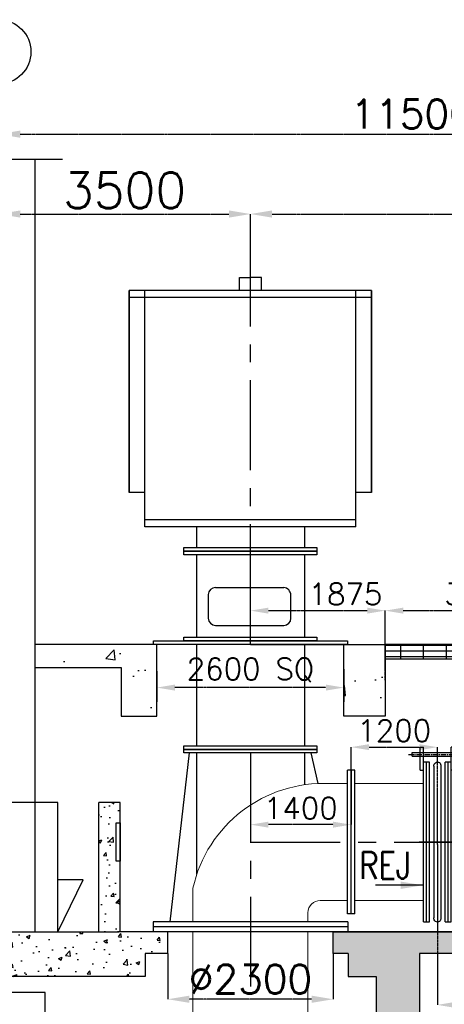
# Model space of a CAD drawing. Header units: inches. Extents: x -341304 to 31571016, y -692717 to 2132253.
# Tile 5 of 256: x 342745 to 354555, y -578649 to -551258. Entities that reach past the tile are written whole.
import ezdxf

# ---------------------------------------------------------------- set-up
doc = ezdxf.new("R2010")
doc.units = ezdxf.units.IN
doc.header["$MEASUREMENT"] = 0
doc.linetypes.add('CENTER', pattern=[2, 1.25, -0.25, 0.25, -0.25])
doc.linetypes.add('CENTER2', pattern=[1.125, 0.75, -0.125, 0.125, -0.125])
for name, color, linetype in [('0-CL', 8, 'CENTER'), ('0-CW SUPPLY', 4, 'Continuous'), ('CW PH Elevation', 8, 'Continuous'), ('CW Sump Elevation', 7, 'Continuous')]:
    doc.layers.add(name, color=color, linetype=linetype)
doc.styles.add('ROMANS', font='romans')
doc.dimstyles.new('User-300', dxfattribs={"dimscale": 400, "dimtxt": 1.5, "dimasz": 1.25, "dimexe": 1, "dimexo": 1, "dimgap": 0.4, "dimtad": 1, "dimdec": 0, "dimlfac": 0.5, "dimzin": 0, "dimdsep": 46, "dimtxsty": 'ROMANS', "dimcen": 1, "dimclrd": 8, "dimclre": 8, "dimclrt": 3, "dimadec": 0, "dimazin": 0, "dimtfac": 1, "dimtdec": 0, "dimtix": 1, "dimtofl": 0, "dimtmove": 0, "dimatfit": 3, "dimfxl": 1, "dimtolj": 1, "dimtzin": 0, "dimarcsym": 0})
doc.dimstyles.new('User600', dxfattribs={"dimscale": 500, "dimtxt": 1.5, "dimasz": 1.25, "dimexe": 1, "dimexo": 1, "dimgap": 0.4, "dimtad": 1, "dimdec": 0, "dimzin": 0, "dimdsep": 46, "dimtxsty": 'ROMANS', "dimcen": 1, "dimclrd": 8, "dimclre": 8, "dimclrt": 3, "dimadec": 0, "dimazin": 0, "dimtfac": 1, "dimtdec": 0, "dimtix": 1, "dimtofl": 0, "dimtmove": 0, "dimatfit": 3, "dimfxl": 1, "dimtolj": 1, "dimtzin": 0, "dimarcsym": 0})
pattern_1 = [(50, (460038.8, 10136.8), (2151.7805, -188.2564), [225, -2475]), (355, (460038.8, 10136.8), (-416.254, 2256.5764), [180, -1980]), (100.45144, (460218.1, 10121), (1735.5265, 2068.32), [191.2206, -2103.4263]), (46.1842, (460038.8, 10736.8), (3201.724, -496.558), [337.5, -3712.5]), (96.63564, (460305.6, 10695.4), (2803.986, 2922.356), [286.831, -3155.1413]), (351.18416, (460038.8, 10736.8), (2803.986, 2922.356), [270, -2970]), (21, (460338.8, 10586.8), (1790.7212, -1207.8567), [225, -2475]), (326, (460338.8, 10586.8), (729.946, 2175.4501), [180, -1980]), (71.45144, (460488, 10486.1), (2520.6671, 967.5935), [191.2206, -2103.4263]), (37.5, (460038.8, 10136.8), (36.47957, 998.68156), [0, -1956, 0, -2010, 0, -1987.5]), (7.5, (460038.8, 10136.8), (789.2086, 1183.23514), [0, -1146, 0, -1911, 0, -757.5]), (327.5, (459369.8, 10136.8), (1601.4673, -67.66462), [0, -750, 0, -2340, 0, -3105]), (317.5, (459069.8, 10136.8), (1749.5585, 300.31495), [0, -975, 0, -1554, 0, -2205])]
pattern_2 = [(50, (426308.45, 12271.6), (1075.89027, -94.1282), [112.5, -1237.5]), (355, (426308.5, 12271.6), (-208.127, 1128.2882), [90, -990]), (100.451444, (426398.1, 12263.8), (867.76327, 1034.16), [95.6103, -1051.71317]), (46.1842, (426308.5, 12571.6), (1600.862, -248.2789), [168.75, -1856.25]), (96.635635, (426441.9, 12551), (1401.9929, 1461.1779), [143.4155, -1577.5706]), (351.18416, (426308.5, 12571.6), (1401.9929, 1461.1779), [135, -1485]), (21, (426458.45, 12496.6), (895.36058, -603.92834), [112.5, -1237.5]), (326, (426458.5, 12496.6), (364.973, 1087.72507), [90, -990]), (71.451445, (426533.1, 12446.3), (1260.33357, 483.79673), [95.6103, -1051.71317]), (37.5, (426308.45, 12271.64), (18.23978, 499.34078), [0, -978, 0, -1005, 0, -993.75]), (7.5, (426308.45, 12271.64), (394.6043, 591.61757), [0, -573, 0, -955.5, 0, -378.75]), (327.5, (425973.95, 12271.64), (800.733654, -33.83231), [0, -375, 0, -1170, 0, -1552.5]), (317.5, (425823.95, 12271.64), (874.77925, 150.15747), [0, -487.5, 0, -777, 0, -1102.5])]

# ---------------------------------------------------------------- blocks, each defined once
blk = doc.blocks.new('*D672')
at = {"layer": '0-CL', "color": 8, "lineweight": -2, "transparency": 16777216}
for p, q in [((-1664979, 179099), (-1664979, 179396)), ((-1664379, 179396), (-1658579, 179396)), ((-1657979, 177635), (-1657979, 179396))]:
    blk.add_line(p, q, dxfattribs=at)
at = {"layer": '0-CL', "color": 8, "transparency": 16777216}
for points in [[(-1664379, 179496), (-1664379, 179296), (-1664979, 179396)], [(-1658579, 179496), (-1658579, 179296), (-1657979, 179396)]]:
    blk.add_solid(points, dxfattribs=at)
at = {"layer": 'Defpoints', "color": 0, "transparency": 16777216}
for p in [(-1657979, 179396), (-1664979, 179099), (-1657979, 177635)]:
    blk.add_point(p, dxfattribs=at)
at = {"layer": '0-CL', "color": 3, "transparency": 16777216, "insert": (-1661479, 180056), "char_height": 1000, "attachment_point": 5, "style": 'ROMANS'}
blk.add_mtext('\\A1;3500', dxfattribs=at)
blk = doc.blocks.new('*D694')
at = {"layer": '0-CL', "color": 8, "lineweight": -2, "transparency": 16777216}
for p, q in [((-1657979, 167425), (-1657979, 168363)), ((-1657479, 168363), (-1654729, 168363)), ((-1654229, 166425), (-1654229, 168363))]:
    blk.add_line(p, q, dxfattribs=at)
at = {"layer": '0-CL', "color": 8, "transparency": 16777216}
for points in [[(-1657479, 168446), (-1657479, 168279), (-1657979, 168363)], [(-1654729, 168446), (-1654729, 168279), (-1654229, 168363)]]:
    blk.add_solid(points, dxfattribs=at)
at = {"layer": 'Defpoints', "color": 0, "transparency": 16777216}
for p in [(-1654229, 168363), (-1657979, 167425), (-1654229, 166425)]:
    blk.add_point(p, dxfattribs=at)
at = {"layer": '0-CL', "color": 3, "transparency": 16777216, "insert": (-1655336, 168823), "char_height": 600, "attachment_point": 5, "style": 'ROMANS'}
blk.add_mtext('\\A1;1875', dxfattribs=at)
blk = doc.blocks.new('*D675')
at = {"layer": '0-CL', "color": 8, "lineweight": -2, "transparency": 16777216}
for p, q in [((-1660279, 158825), (-1660279, 157552)), ((-1655679, 158825), (-1655679, 157552)), ((-1656279, 157552), (-1659679, 157552))]:
    blk.add_line(p, q, dxfattribs=at)
at = {"layer": '0-CL', "color": 8, "transparency": 16777216}
for points in [[(-1659679, 157652), (-1659679, 157452), (-1660279, 157552)], [(-1656279, 157652), (-1656279, 157452), (-1655679, 157552)]]:
    blk.add_solid(points, dxfattribs=at)
at = {"layer": 'Defpoints', "color": 0, "transparency": 16777216}
for p in [(-1660279, 158825), (-1655679, 158825), (-1660279, 157552)]:
    blk.add_point(p, dxfattribs=at)
at = {"layer": '0-CL', "color": 3, "transparency": 16777216, "insert": (-1657979, 158112), "char_height": 800, "attachment_point": 5, "style": 'ROMANS'}
blk.add_mtext('\\A1;%%C2300', dxfattribs=at)
blk = doc.blocks.new('*D676')
at = {"layer": '0-CL', "color": 8, "lineweight": -2, "transparency": 16777216}
for p, q in [((-1660579, 166681), (-1660579, 165822)), ((-1655379, 166733), (-1655379, 165822)), ((-1655879, 166222), (-1660079, 166222))]:
    blk.add_line(p, q, dxfattribs=at)
at = {"layer": '0-CL', "color": 8, "transparency": 16777216}
for points in [[(-1660079, 166306), (-1660079, 166139), (-1660579, 166222)], [(-1655879, 166306), (-1655879, 166139), (-1655379, 166222)]]:
    blk.add_solid(points, dxfattribs=at)
at = {"layer": 'Defpoints', "color": 0, "transparency": 16777216}
for p in [(-1655379, 167133), (-1660579, 167081), (-1660579, 166222)]:
    blk.add_point(p, dxfattribs=at)
at = {"layer": '0-CL', "color": 3, "transparency": 16777216, "insert": (-1657979, 166711), "char_height": 600, "attachment_point": 5, "style": 'ROMANS'}
blk.add_mtext('\\A1;2600 SQ', dxfattribs=at)
blk = doc.blocks.new('*D677')
at = {"layer": '0-CL', "color": 8, "lineweight": -2, "transparency": 16777216}
for p, q in [((-1664979, 181586), (-1664979, 182018)), ((-1664379, 181618), (-1642579, 181618)), ((-1641979, 181618), (-1641979, 181218))]:
    blk.add_line(p, q, dxfattribs=at)
at = {"layer": '0-CL', "color": 8, "transparency": 16777216}
for points in [[(-1664379, 181718), (-1664379, 181518), (-1664979, 181618)], [(-1642579, 181718), (-1642579, 181518), (-1641979, 181618)]]:
    blk.add_solid(points, dxfattribs=at)
at = {"layer": 'Defpoints', "color": 0, "transparency": 16777216}
for p in [(-1641979, 182018), (-1641979, 181618), (-1664979, 181186)]:
    blk.add_point(p, dxfattribs=at)
at = {"layer": '0-CL', "color": 3, "transparency": 16777216, "insert": (-1653479, 182178), "char_height": 800, "attachment_point": 5, "style": 'ROMANS'}
blk.add_mtext('\\A1;11500', dxfattribs=at)
blk = doc.blocks.new('*D678')
at = {"layer": '0-CL', "color": 8, "lineweight": -2, "transparency": 16777216}
for p, q in [((-1657979, 177635), (-1657979, 179396)), ((-1657379, 179396), (-1642579, 179396)), ((-1641979, 178814), (-1641979, 179396))]:
    blk.add_line(p, q, dxfattribs=at)
at = {"layer": '0-CL', "color": 8, "transparency": 16777216}
for points in [[(-1657379, 179496), (-1657379, 179296), (-1657979, 179396)], [(-1642579, 179496), (-1642579, 179296), (-1641979, 179396)]]:
    blk.add_solid(points, dxfattribs=at)
at = {"layer": 'Defpoints', "color": 0, "transparency": 16777216}
for p in [(-1641979, 179396), (-1641979, 178814), (-1657979, 177635)]:
    blk.add_point(p, dxfattribs=at)
at = {"layer": '0-CL', "color": 3, "transparency": 16777216, "insert": (-1649979, 179956), "char_height": 800, "attachment_point": 5, "style": 'ROMANS'}
blk.add_mtext('\\A1;8000', dxfattribs=at)
blk = doc.blocks.new('*D682')
at = {"layer": '0-CL', "color": 8, "lineweight": -2, "transparency": 16777216}
for p, q in [((-1654229, 167425), (-1654229, 168363)), ((-1653729, 168363), (-1648729, 168363)), ((-1648229, 166825), (-1648229, 168363))]:
    blk.add_line(p, q, dxfattribs=at)
at = {"layer": '0-CL', "color": 8, "transparency": 16777216}
for points in [[(-1653729, 168446), (-1653729, 168279), (-1654229, 168363)], [(-1648729, 168446), (-1648729, 168279), (-1648229, 168363)]]:
    blk.add_solid(points, dxfattribs=at)
at = {"layer": 'Defpoints', "color": 0, "transparency": 16777216}
for p in [(-1648229, 168363), (-1654229, 167425), (-1648229, 166825)]:
    blk.add_point(p, dxfattribs=at)
at = {"layer": '0-CL', "color": 3, "transparency": 16777216, "insert": (-1651556, 168823), "char_height": 600, "attachment_point": 5, "style": 'ROMANS'}
blk.add_mtext('\\A1;3000', dxfattribs=at)
blk = doc.blocks.new('A$C61A807D5')
at = {"color": 20}
for p, q in [((-255, 0), (255, 0)), ((0, -35), (0, 35))]:
    blk.add_line(p, q, dxfattribs=at)
at = {"layer": 'CW PH Elevation', "color": 20}
for p, q in [((350, 1246), (-350, 1246)), ((-350, 1194), (-350, 1246)), ((-242, 998), (-242, 1320)), ((-242, 1320), (-192, 1320)), ((-192, 998), (-192, 1320)), ((192, 998), (192, 1320)), ((242, 1320), (192, 1320)), ((242, 998), (242, 1320)), ((350, 1194), (350, 1246)), ((350, 1194), (-350, 1194)), ((-192, -1112), (-192, 1113)), ((-192, 1113), (-110, 1113)), ((-150, -1112), (-150, 1113)), ((-110, -1112), (-110, 1113)), ((110, -1112), (110, 1113)), ((110, 1113), (192, 1113)), ((150, -1112), (150, 1113)), ((192, -1112), (192, 1113)), ((-242, 998), (-192, 998)), ((-49, 1057), (-49, -1055)), ((48, 1056), (48, -1056)), ((242, 998), (192, 998)), ((-110, -1112), (-192, -1112)), ((192, -1112), (110, -1112))]:
    blk.add_line(p, q, dxfattribs=at)
at = {"layer": 'CW PH Elevation', "color": 20, "linetype": 'CENTER2', "ltscale": 100}
blk.add_line((404, 1220), (-404, 1220), dxfattribs=at)
at = {"layer": 'CW PH Elevation', "color": 20}
for centre, start, end in [((-1, 1063), 351.5443, 187.0444), ((-1, -1063), 172.9556, 8.4557)]:
    blk.add_arc(centre, 49.2, start, end, dxfattribs=at)
blk = doc.blocks.new('*D686')
at = {"layer": '0-CL', "color": 8, "lineweight": -2, "transparency": 16777216}
for p, q in [((-1657979, 163925), (-1657979, 162409)), ((-1655179, 163925), (-1655179, 162409)), ((-1655679, 162409), (-1657479, 162409))]:
    blk.add_line(p, q, dxfattribs=at)
at = {"layer": '0-CL', "color": 8, "transparency": 16777216}
for points in [[(-1657479, 162492), (-1657479, 162326), (-1657979, 162409)], [(-1655679, 162492), (-1655679, 162326), (-1655179, 162409)]]:
    blk.add_solid(points, dxfattribs=at)
at = {"layer": 'Defpoints', "color": 0, "transparency": 16777216}
for p in [(-1657979, 163925), (-1655179, 163925), (-1657979, 162409)]:
    blk.add_point(p, dxfattribs=at)
at = {"layer": '0-CL', "color": 3, "transparency": 16777216, "insert": (-1656579, 162869), "char_height": 600, "attachment_point": 5, "style": 'ROMANS'}
blk.add_mtext('\\A1;1400', dxfattribs=at)
blk = doc.blocks.new('*D687')
at = {"layer": '0-CL', "color": 8, "lineweight": -2, "transparency": 16777216}
for p, q in [((-1655179, 163925), (-1655179, 164565)), ((-1654679, 164565), (-1653279, 164565)), ((-1652779, 161994), (-1652779, 164565))]:
    blk.add_line(p, q, dxfattribs=at)
at = {"layer": '0-CL', "color": 8, "transparency": 16777216}
for points in [[(-1654679, 164648), (-1654679, 164482), (-1655179, 164565)], [(-1653279, 164648), (-1653279, 164482), (-1652779, 164565)]]:
    blk.add_solid(points, dxfattribs=at)
at = {"layer": 'Defpoints', "color": 0, "transparency": 16777216}
for p in [(-1652779, 164565), (-1655179, 163925), (-1652779, 161994)]:
    blk.add_point(p, dxfattribs=at)
at = {"layer": '0-CL', "color": 3, "transparency": 16777216, "insert": (-1653979, 165025), "char_height": 600, "attachment_point": 5, "style": 'ROMANS'}
blk.add_mtext('\\A1;1200', dxfattribs=at)
blk = doc.blocks.new('*D684')
at = {"layer": '0-CL', "color": 8, "lineweight": -2, "transparency": 16777216}
for p, q in [((-1652779, 161856), (-1652779, 157395)), ((-1649579, 161856), (-1649579, 157395)), ((-1652279, 157395), (-1650079, 157395))]:
    blk.add_line(p, q, dxfattribs=at)
at = {"layer": '0-CL', "color": 8, "transparency": 16777216}
for points in [[(-1652279, 157479), (-1652279, 157312), (-1652779, 157395)], [(-1650079, 157479), (-1650079, 157312), (-1649579, 157395)]]:
    blk.add_solid(points, dxfattribs=at)
at = {"layer": 'Defpoints', "color": 0, "transparency": 16777216}
for p in [(-1652779, 161856), (-1649579, 161856), (-1649579, 157395)]:
    blk.add_point(p, dxfattribs=at)
at = {"layer": '0-CL', "color": 3, "transparency": 16777216, "insert": (-1651179, 157855), "char_height": 600, "attachment_point": 5, "style": 'ROMANS'}
blk.add_mtext('\\A1;1600', dxfattribs=at)
blk = doc.blocks.new('Q-Q')
h = blk.add_hatch()
h.set_pattern_fill('AR-CONC', scale=300)
h.set_pattern_definition(pattern_1)
h.paths.add_polyline_path([(-1660578.6, 167425), (-1660678.6, 167425), (-1661578.6, 167425), (-1661578.6, 166783.8), (-1661578.6, 165425), (-1660578.6, 165425)])
h.paths.add_polyline_path([(-1661578.6, 167425), (-1663978.6, 167425), (-1663978.6, 166783.8), (-1661578.6, 166783.8)])
h = blk.add_hatch()
h.set_pattern_fill('AR-CONC', scale=300)
h.set_pattern_definition(pattern_1)
h.paths.add_polyline_path([(-1655378.6, 165425), (-1654228.6, 165425), (-1654228.6, 167425), (-1655378.6, 167425)])
h = blk.add_hatch()
h.set_pattern_fill('AR-CONC', scale=150)
h.set_pattern_definition(pattern_2)
h.paths.add_polyline_path([(-1661598.6, 163029.3), (-1662198.6, 163029.3), (-1662198.6, 159425), (-1661635.6, 159425), (-1661598.6, 159425)])
h.paths.add_polyline_path([(-1661716.3, 162455.2), (-1661605.8, 162455.2), (-1661605.8, 161394.8), (-1661716.3, 161394.8)], flags=16)
h = blk.add_hatch()
h.set_pattern_fill('AR-CONC', scale=300)
h.set_pattern_definition(pattern_1)
h.paths.add_polyline_path([(-1675178.6, 138485), (-1675378.6, 138485), (-1675428.6, 138485), (-1675428.6, 139085), (-1679478.6, 139085), (-1679478.6, 137085), (-1675178.6, 137085)])
h.paths.add_polyline_path([(-1671978.6, 139085), (-1674928.6, 139085), (-1674928.6, 138485), (-1675178.6, 138485), (-1675178.6, 137085), (-1671978.6, 137085)])
h.paths.add_polyline_path([(-1668446.5, 139085), (-1671978.6, 139085), (-1671978.6, 137085), (-1670446.5, 137085), (-1670446.5, 135485), (-1664846.5, 135485), (-1664846.5, 136027.8), (-1666846.5, 137758.6), (-1666846.5, 137485), (-1668446.5, 137485)])
h.paths.add_polyline_path([(-1657978.6, 139085), (-1661378.6, 139085), (-1666846.5, 139085), (-1666846.5, 137758.6), (-1664846.5, 136027.8), (-1664846.5, 137085), (-1659378.6, 137085), (-1657978.6, 137085)])
h.paths.add_polyline_path([(-1650578.6, 139085), (-1651276.1, 139085), (-1653278.6, 139085), (-1653278.6, 158825), (-1642978.6, 158825), (-1642978.6, 154800.2), (-1643658.5, 154800.2), (-1643658.5, 152911.5), (-1641978.6, 152911.5), (-1640264.6, 152911.5), (-1640264.6, 154800.2), (-1640978.6, 154800.2), (-1640978.6, 159425), (-1649420.1, 159425), (-1649420.1, 159222), (-1650334.1, 159222), (-1650334.1, 159425), (-1655678.6, 159425), (-1655678.6, 158825), (-1655258.6, 158825), (-1655258.6, 158185.6), (-1654478.6, 158185.6), (-1654478.6, 139085), (-1657978.6, 139085), (-1657978.6, 137085), (-1650578.6, 137085)])
h.paths.add_polyline_path([(-1684443, 139943.4), (-1684443, 137940.1), (-1679478.6, 137085), (-1679478.6, 139085)])
h = blk.add_hatch()
h.set_pattern_fill('AR-CONC', scale=150)
h.set_pattern_definition(pattern_2)
h.paths.add_polyline_path([(-1660910.6, 158825), (-1660278.6, 158825), (-1660278.6, 159425), (-1660685.7, 159425), (-1661678.6, 159425), (-1662235.6, 159425), (-1664678.6, 159425), (-1666554.9, 159425), (-1666554.9, 158825), (-1665978.6, 158825), (-1665978.6, 158185.6), (-1660910.6, 158185.6)])
at = {"layer": 'CW Sump Elevation'}
h = blk.add_hatch(dxfattribs=at)
h.set_pattern_fill('GRATE', color=20, scale=200, style=0)
h.set_pattern_definition([(180, (-223238.76, -31287.84), (0, 158.75), []), (90, (-223238.76, -31287.84), (635, 4e-14), [])])
h.paths.add_polyline_path([(-1654228.6, 167425), (-1649720.6, 167425), (-1649720.6, 167025), (-1654228.6, 167025)])
h.paths.add_polyline_path([(-1649720.6, 167425), (-1648228.6, 167425), (-1648228.6, 167025), (-1649720.6, 167025)])
at = {"color": 7}
for p, q in [((-1663978.6, 180916.1), (-1663978.6, 159425)), ((-1658283.1, 177269.5), (-1658283.1, 177635)), ((-1658283.1, 177635), (-1657978.6, 177635)), ((-1658283.1, 177269.5), (-1658283.1, 177635)), ((-1658283.1, 177635), (-1657978.6, 177635)), ((-1657674.1, 177635), (-1657978.6, 177635)), ((-1657674.1, 177635), (-1657978.6, 177635)), ((-1657674.1, 177269.5), (-1657674.1, 177635)), ((-1657674.1, 177269.5), (-1657674.1, 177635)), ((-1661348.6, 171653.6), (-1661348.6, 177269.5)), ((-1654608.6, 177269.5), (-1661348.6, 177269.5)), ((-1661348.6, 177269.5), (-1661348.6, 171653.6)), ((-1661348.6, 171653.6), (-1661348.6, 177269.5)), ((-1654608.6, 177269.5), (-1661348.6, 177269.5)), ((-1661348.6, 177269.5), (-1661348.6, 171653.6)), ((-1660912.3, 170691.2), (-1660912.3, 177269.5)), ((-1660912.3, 170691.2), (-1660912.3, 177269.5)), ((-1655044.2, 170691.2), (-1655044.2, 177269.5)), ((-1655044.2, 170691.2), (-1655044.2, 177269.5)), ((-1654608.6, 177269.5), (-1654608.6, 171653.6)), ((-1654608.6, 171653.6), (-1654608.6, 177269.5)), ((-1654608.6, 177269.5), (-1654608.6, 171653.6)), ((-1654608.6, 171653.6), (-1654608.6, 177269.5)), ((-1654608.6, 177069.5), (-1661348.6, 177069.5)), ((-1654608.6, 177069.5), (-1661348.6, 177069.5)), ((-1660912.3, 171653.6), (-1661348.6, 171653.6)), ((-1660912.3, 171653.6), (-1661348.6, 171653.6)), ((-1654608.6, 171653.6), (-1655044.2, 171653.6)), ((-1654608.6, 171653.6), (-1655044.2, 171653.6)), ((-1655044.2, 170891.2), (-1660912.3, 170891.2)), ((-1655044.2, 170891.2), (-1660912.3, 170891.2)), ((-1655044.2, 170691.2), (-1660912.3, 170691.2)), ((-1655044.2, 170691.2), (-1660912.3, 170691.2)), ((-1659479.3, 170691.2), (-1659479.3, 170119.3)), ((-1659479.3, 170691.2), (-1659479.3, 170119.3)), ((-1656479.3, 170691.2), (-1656479.3, 170119.3)), ((-1656479.3, 170691.2), (-1656479.3, 170119.3)), ((-1659479.3, 169919.3), (-1659479.3, 167625)), ((-1659479.3, 169919.3), (-1659479.3, 167625)), ((-1657979.3, 169900.9), (-1657979.3, 169954.1)), ((-1657979.3, 169900.9), (-1657979.3, 169954.1)), ((-1656479.3, 169919.3), (-1656479.3, 167625)), ((-1656479.3, 169919.3), (-1656479.3, 167625)), ((-1658950, 169007.1), (-1657051.9, 169007.1)), ((-1658950, 169007.1), (-1657051.9, 169007.1)), ((-1659150, 168807.1), (-1659150, 168152.3)), ((-1659150, 168807.1), (-1659150, 168152.3)), ((-1659150, 168807.1), (-1659150, 168152.3)), ((-1656851.9, 168152.3), (-1656851.9, 168794.1)), ((-1656851.9, 168152.3), (-1656851.9, 168794.1)), ((-1658950, 167952.3), (-1657051.9, 167952.3)), ((-1658950, 167952.3), (-1657051.9, 167952.3)), ((-1659479.3, 167425), (-1659479.3, 164604.3)), ((-1659479.3, 167425), (-1659479.3, 164604.3)), ((-1657978.6, 167425), (-1654228.6, 167425)), ((-1656479.3, 167425), (-1656479.3, 164604.3)), ((-1656479.3, 167425), (-1656479.3, 164604.3)), ((-1660212.1, 159703.2), (-1659675.6, 164404.3)), ((-1660212.1, 159703.2), (-1659675.6, 164404.3)), ((-1659479.3, 164404.3), (-1659479.3, 161034.3)), ((-1659479.3, 164404.3), (-1659479.3, 161034.3)), ((-1656479.3, 164404.3), (-1656479.3, 163523.5)), ((-1656098, 163558.2), (-1656287.1, 164404.3)), ((-1656098, 163558.2), (-1656287.1, 164404.3)), ((-1655078.6, 163925), (-1655278.6, 163925)), ((-1655278.6, 159925), (-1655278.6, 163925)), ((-1655278.6, 159925), (-1655278.6, 163925)), ((-1655078.6, 163925), (-1655278.6, 163925)), ((-1655278.6, 159925), (-1655278.6, 163925)), ((-1655278.6, 159925), (-1655278.6, 163925)), ((-1655178.6, 163925), (-1655278.6, 163925)), ((-1655178.6, 159925), (-1655178.6, 163925)), ((-1655178.6, 159925), (-1655178.6, 163925)), ((-1655178.6, 159925), (-1655178.6, 163925)), ((-1655178.6, 159925), (-1655178.6, 163925)), ((-1655178.6, 159925), (-1655178.6, 163925)), ((-1655178.6, 159925), (-1655178.6, 163925)), ((-1655078.6, 163925), (-1655124.5, 163925)), ((-1655078.6, 163925), (-1655124.5, 163925)), ((-1655078.6, 159925), (-1655078.6, 163925)), ((-1655078.6, 159925), (-1655078.6, 163925)), ((-1655078.6, 159925), (-1655078.6, 163925)), ((-1655078.6, 159925), (-1655078.6, 163925)), ((-1663333.2, 163028.2), (-1669296.8, 163028.2)), ((-1663333.2, 159425), (-1663333.2, 163028.2)), ((-1662198.6, 159425), (-1662198.6, 163029.3)), ((-1661598.6, 163029.3), (-1662198.6, 163029.3)), ((-1661598.6, 159425), (-1661598.6, 163029.3)), ((-1663333.2, 159425), (-1662628.8, 160872.7)), ((-1662628.8, 160872.7), (-1663333.2, 160872.7)), ((-1655271.5, 159703.2), (-1660685.7, 159703.2)), ((-1660685.7, 159703.2), (-1660685.7, 159425)), ((-1655271.5, 159703.2), (-1660685.7, 159703.2)), ((-1660685.7, 159703.2), (-1660685.7, 159425)), ((-1655178.6, 159925), (-1655278.6, 159925)), ((-1655271.5, 159703.2), (-1655271.5, 159425)), ((-1655271.5, 159703.2), (-1655271.5, 159425)), ((-1655078.6, 159925), (-1655178.6, 159925)), ((-1655078.6, 159925), (-1655178.6, 159925)), ((-1666554.9, 159425), (-1662078.6, 159425)), ((-1662235.6, 159425), (-1661635.6, 159425)), ((-1650035.6, 159425), (-1661678.6, 159425)), ((-1655271.5, 159564.1), (-1660685.7, 159564.1)), ((-1655271.5, 159564.1), (-1660685.7, 159564.1)), ((-1655271.5, 159425), (-1660685.7, 159425)), ((-1660278.6, 158825), (-1660278.6, 159425)), ((-1655678.6, 159425), (-1650035.6, 159425)), ((-1655678.6, 158825), (-1655678.6, 159425)), ((-1660910.6, 158825), (-1660910.6, 158185.6)), ((-1660278.6, 158825), (-1660910.6, 158825)), ((-1655258.6, 158825), (-1655678.6, 158825)), ((-1655258.6, 158825), (-1655258.6, 158185.6)), ((-1653278.6, 158825), (-1653278.6, 139085)), ((-1642978.6, 158825), (-1653278.6, 158825)), ((-1660910.6, 158185.6), (-1665978.6, 158185.6)), ((-1655258.6, 158185.6), (-1654478.6, 158185.6)), ((-1654478.6, 158185.6), (-1654478.6, 139085)), ((-1663687.1, 157743.1), (-1670052.8, 157743.1)), ((-1663687.1, 156425), (-1663687.1, 157743.1))]:
    blk.add_line(p, q, dxfattribs=at)
for points in [[(-1663210.7, 180916.1), (-1664684, 180916.1), (-1664684, 180562.5), (-1665273.3, 181269.6), (-1665273.3, 180916.1), (-1666746.5, 180916.1)], [(-1661578.6, 167425), (-1663978.6, 167425), (-1663978.6, 166783.8), (-1661578.6, 166783.8)], [(-1661578.6, 166783.8), (-1661578.6, 165425), (-1660578.6, 165425), (-1660578.6, 167425), (-1661578.6, 167425)], [(-1661578.6, 166783.8), (-1661578.6, 165425), (-1660578.6, 165425), (-1660578.6, 167425), (-1661578.6, 167425)]]:
    blk.add_lwpolyline(points, dxfattribs=at)
for points in [[(-1656128.6, 170019.3), (-1659828.6, 170019.3), (-1659828.6, 170119.3), (-1656128.6, 170119.3)], [(-1656128.6, 170019.3), (-1659828.6, 170019.3), (-1659828.6, 170119.3), (-1656128.6, 170119.3)], [(-1656128.6, 169919.3), (-1659828.6, 169919.3), (-1659828.6, 170019.3), (-1656128.6, 170019.3)], [(-1656128.6, 169919.3), (-1659828.6, 169919.3), (-1659828.6, 170019.3), (-1656128.6, 170019.3)], [(-1655278.6, 167425), (-1660678.6, 167425), (-1660678.6, 167525), (-1655278.6, 167525)], [(-1655278.6, 167425), (-1660678.6, 167425), (-1660678.6, 167525), (-1655278.6, 167525)], [(-1656128.6, 167525), (-1659828.6, 167525), (-1659828.6, 167625), (-1656128.6, 167625)], [(-1656128.6, 167525), (-1659828.6, 167525), (-1659828.6, 167625), (-1656128.6, 167625)], [(-1655378.6, 167425), (-1654228.6, 167425), (-1654228.6, 165425), (-1655378.6, 165425)], [(-1656128.6, 164504.3), (-1659828.6, 164504.3), (-1659828.6, 164604.3), (-1656128.6, 164604.3)], [(-1656128.6, 164504.3), (-1659828.6, 164504.3), (-1659828.6, 164604.3), (-1656128.6, 164604.3)], [(-1656128.6, 164404.3), (-1659828.6, 164404.3), (-1659828.6, 164504.3), (-1656128.6, 164504.3)], [(-1656128.6, 164404.3), (-1659828.6, 164404.3), (-1659828.6, 164504.3), (-1656128.6, 164504.3)], [(-1661605.8, 162455.2), (-1661605.8, 161394.8), (-1661716.3, 161394.8), (-1661716.3, 162455.2)]]:
    blk.add_lwpolyline(points, close=True, dxfattribs=at)
at = {"color": 2}
blk.add_circle((-1664978.6, 183909.2), 893.1, dxfattribs=at)
at = {"color": 7}
for centre, radius, start, end in [((-1658950, 168807.1), 200, 90, 180), ((-1658950, 168807.1), 200, 90, 180), ((-1657076.1, 168784), 224.4, 2.5867, 83.81689), ((-1657076.1, 168784), 224.4, 2.5867, 83.81689), ((-1658950, 168152.3), 200, 180, 270), ((-1658950, 168152.3), 200, 180, 270), ((-1657051.9, 168152.3), 200, 270, 0), ((-1657051.9, 168152.3), 200, 270, 0)]:
    blk.add_arc(centre, radius, start, end, dxfattribs=at)
at = {"layer": '0-CL', "lineweight": -3, "ltscale": 2000}
for p, q in [((-1657978.6, 168270.6), (-1657978.6, 177626.8)), ((-1657978.6, 164404.3), (-1657978.6, 157447.6)), ((-1657978.6, 161925), (-1633978.6, 161925))]:
    blk.add_line(p, q, dxfattribs=at)
at = {"layer": '0-CW SUPPLY', "color": 4, "linetype": 'Continuous', "lineweight": 9, "ltscale": 2500}
for p, q in [((-1655278.6, 163551), (-1655778.6, 163551)), ((-1653162.6, 163551), (-1655078.6, 163551)), ((-1659578.6, 159703.2), (-1659578.6, 160645.9)), ((-1659578.6, 159703.2), (-1659578.6, 160645.9)), ((-1655278.6, 160299), (-1656039.4, 160299)), ((-1653162.6, 160299), (-1655078.6, 160299)), ((-1656378.6, 159703.2), (-1656378.6, 159959.7)), ((-1656378.6, 159703.2), (-1656378.6, 159959.7)), ((-1659578.6, 154637.9), (-1659578.6, 159425)), ((-1656378.6, 154637.9), (-1656378.6, 159425))]:
    blk.add_line(p, q, dxfattribs=at)
for centre, radius, start, end in [((-1655952.1, 159841.8), 3713.2, 87.32141, 167.58953), ((-1656039.4, 159959.7), 339.3, 90, 180)]:
    blk.add_arc(centre, radius, start, end, dxfattribs=at)
at = {"layer": 'CW Sump Elevation', "color": 1}
blk.add_line((-1654228.6, 167025), (-1648228.6, 167025), dxfattribs=at)
at = {"layer": 'CW Sump Elevation', "color": 173}
blk.add_line((-1656479.3, 164404.3), (-1656479.3, 163523.5), dxfattribs=at)
at = {"layer": 'CW Sump Elevation', "color": 1}
blk.add_lwpolyline([(-1655378.6, 167425), (-1654228.6, 167425), (-1654228.6, 165425), (-1655378.6, 165425)], close=True, dxfattribs=at)
at = {"layer": 'CW Sump Elevation', "color": 20}
blk.add_lwpolyline([(-1648228.6, 167425), (-1654228.6, 167425), (-1654228.6, 167025), (-1648228.6, 167025)], close=True, dxfattribs=at)
at = {"color": 7, "xscale": -2, "yscale": 2, "zscale": 2}
blk.add_blockref('A$C61A807D5', (-1652778.6, 161925), dxfattribs=at)
at = {"color": 3, "lineweight": -2, "style": 'ROMANS', "width": 0.8}
blk.add_text('REJ', height=750, dxfattribs=at).set_placement((-1654958.3, 160898.7))
at = {"layer": '0-CL'}
for base, p1, p2, override, picture, middle in [((-1641978.6, 181618.4), (-1664978.6, 181185.8), (-1641978.6, 182018.4), {"dimtxt": 2, "dimasz": 1.5}, '*D677', (-1653478.6, 182178.4)), ((-1657978.6, 179396.2), (-1664978.6, 179099.4), (-1657978.6, 177635), {"dimtxt": 2.5, "dimasz": 1.5, "dimexe": 0, "dimexo": 0}, '*D672', (-1661478.6, 180056.2)), ((-1641978.6, 179396.2), (-1657978.6, 177635), (-1641978.6, 178813.9), {"dimtxt": 2, "dimasz": 1.5, "dimexe": 0, "dimexo": 0, "dimtad": 3}, '*D678', (-1649978.6, 179956.2)), ((-1652778.6, 164565), (-1655178.6, 163925), (-1652778.6, 161994.3), {"dimexe": 0, "dimexo": 0}, '*D687', (-1653978.6, 165025)), ((-1657978.6, 162409), (-1655178.6, 163925), (-1657978.6, 163925), {"dimexe": 0, "dimexo": 0}, '*D686', (-1656578.6, 162869)), ((-1649578.6, 157395.4), (-1652778.6, 161855.7), (-1649578.6, 161855.7), {"dimexe": 0, "dimexo": 0}, '*D684', (-1651178.6, 157855.4))]:
    dim = blk.add_linear_dim(base=base, p1=p1, p2=p2, dimstyle='User-300', override=override, dxfattribs=at)
    dim.commit()
    dim.dimension.update_dxf_attribs({"geometry": picture, "text_midpoint": middle})
for base, p1, p2, picture, middle in [((-1654228.6, 168362.8), (-1657978.6, 167425), (-1654228.6, 166425), '*D694', (-1655335.6, 168362.8)), ((-1648228.6, 168362.8), (-1654228.6, 167425), (-1648228.6, 166825), '*D682', (-1651555.7, 168362.8))]:
    dim = blk.add_linear_dim(base=base, p1=p1, p2=p2, dimstyle='User-300', override={"dimexe": 0, "dimexo": 0}, dxfattribs=at)
    dim.commit()
    dim.dimension.update_dxf_attribs({"geometry": picture, "text_midpoint": middle, "dimtype": 128})
dim = blk.add_linear_dim(base=(-1660578.6, 166222.4), p1=(-1655378.6, 167133.2), p2=(-1660578.6, 167080.8), angle=180, text='2600 SQ', dimstyle='User-300', dxfattribs=at)
dim.commit()
dim.dimension.update_dxf_attribs({"geometry": '*D676', "text_midpoint": (-1657978.6, 166222.4), "dimtype": 128})
dim = blk.add_linear_dim(base=(-1660278.6, 157551.6), p1=(-1655678.6, 158825), p2=(-1660278.6, 158825), angle=180, text='%%C<>', dimstyle='User-300', override={"dimtxt": 2, "dimasz": 1.5, "dimexe": 0, "dimexo": 0}, dxfattribs=at)
dim.commit()
dim.dimension.update_dxf_attribs({"geometry": '*D675', "text_midpoint": (-1657978.6, 157551.6), "dimtype": 128})
blk.add_leader([(-1653178.2, 160723.4), (-1654498.6, 160723.4)], dimstyle='User600', override={"dimgap": 0.4, "dimtad": 0})

msp = doc.modelspace()

# ---------------------------------------------------------------- block references
at = {"color": 7}
msp.add_blockref('Q-Q', (2007141.3, -736060.4), dxfattribs=at)

doc.saveas('drawing.dxf')
